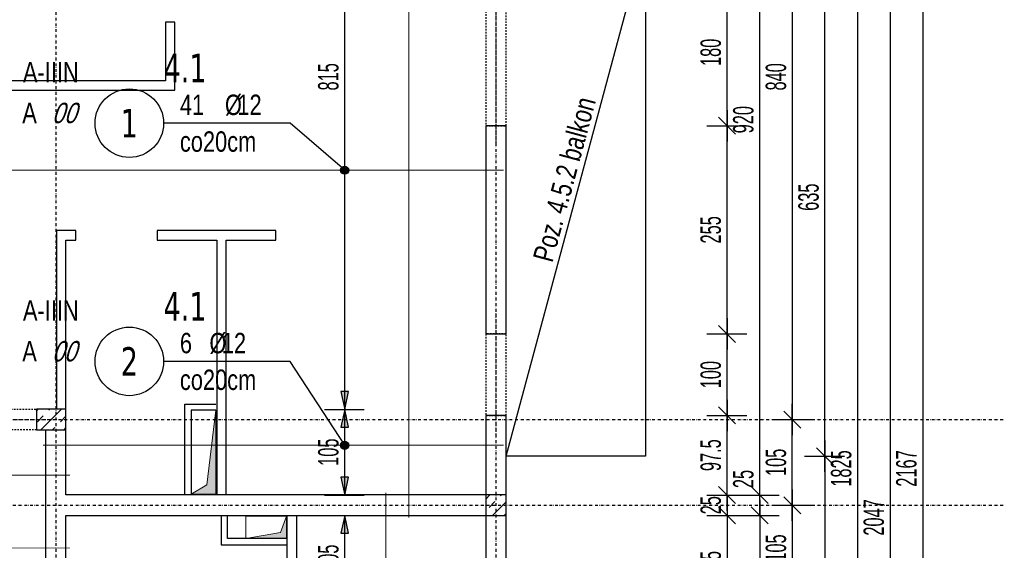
# Model space of a CAD drawing. Header units: millimetres. Extents: x -9392 to -3267, y -12126 to -7155.
# Tile 26 of 31: x -6643 to -5435, y -9178 to -8528. Entities that reach past the tile are written whole.
import ezdxf
from ezdxf.enums import TextEntityAlignment as Align

# ---------------------------------------------------------------- set-up
doc = ezdxf.new("R2010")
doc.units = ezdxf.units.MM
doc.header["$LTSCALE"] = 10
doc.linetypes.add('MO', pattern=[0.7, 0.35, -0.17, 0.01, -0.17])
doc.linetypes.add('MP', pattern=[0.36, 0.2, -0.16])
for name, color, linetype in [('BA_szr', 1, 'Continuous'), ('BA_txs', 2, 'Continuous'), ('BA_wym', 1, 'Continuous'), ('BD_lpm', 1, 'MP'), ('BD_osm', 1, 'MO'), ('BD_wic', 1, 'Continuous'), ('BD_wig', 3, 'Continuous'), ('BZ_odn', 1, 'Continuous'), ('BZ_opi1', 7, 'Continuous'), ('BZ_opi2', 4, 'Continuous'), ('BZ_P_wid', 3, 'Continuous'), ('BZ_wym', 1, 'Continuous')]:
    doc.layers.add(name, color=color, linetype=linetype)
doc.layers.add('BZ_pom', color=6, linetype='Continuous', plot=False)
doc.layers.add('Nowe_A-Przebicia_Nr_pióra__1', color=7, linetype='Continuous', lineweight=13)
doc.layers.add('Nowe_A-Przebicia_Nr_pióra__102', color=7, linetype='Continuous', lineweight=5, true_color=0xcccccc)
doc.styles.add('BIKTBG', font='tahoma.ttf', dxfattribs={"width": 0.85})
doc.styles.add('BIKTS', font='bikromsw.shx', dxfattribs={"width": 0.8})
doc.styles.add('BIKWYM', font='bikromsw.shx', dxfattribs={"width": 0.6})
doc.dimstyles.new('BA_KR_100_cm', dxfattribs={"dimtxt": 25, "dimasz": 1.666667, "dimexe": 24, "dimexo": 0, "dimgap": 0, "dimtad": 0, "dimdec": 1, "dimrnd": 0.5, "dimzin": 9, "dimdsep": 46, "dimtxsty": 'BIKWYM', "dimblk": 'WYM-KR', "dimcen": 0, "dimdle": 20, "dimclrd": 256, "dimclre": 256, "dimclrt": 2, "dimadec": 0, "dimazin": 0, "dimtfac": 0.033333, "dimtdec": 1, "dimtmove": 0, "dimatfit": 3, "dimldrblk": 'WYM-KR', "dimfxl": 25, "dimfxlon": 1, "dimtvp": 0.8, "dimtolj": 1, "dimarcsym": 0})
doc.dimstyles.new('BZ_KP_100_cm', dxfattribs={"dimtxt": 25, "dimasz": 1.666667, "dimexe": 24, "dimexo": 0, "dimgap": 0, "dimtad": 0, "dimdec": 1, "dimrnd": 0.5, "dimzin": 9, "dimdsep": 46, "dimtxsty": 'BIKWYM', "dimblk": 'WYM-KR', "dimblk1": 'WYM-KP', "dimblk2": 'WYM-KP', "dimsah": 1, "dimcen": 0, "dimdle": 20, "dimclrd": 256, "dimclre": 256, "dimclrt": 7, "dimadec": 0, "dimazin": 0, "dimtfac": 0.033333, "dimtdec": 1, "dimtmove": 0, "dimatfit": 3, "dimldrblk": 'WYM-KP', "dimfxl": 1, "dimtvp": 0.8, "dimtolj": 1, "dimarcsym": 0})
doc.dimstyles.new('BZ_ST_100_cm', dxfattribs={"dimtxt": 25, "dimasz": 1.666667, "dimexe": 24, "dimexo": 0, "dimgap": 0, "dimtad": 0, "dimdec": 1, "dimrnd": 0.5, "dimdsep": 46, "dimtxsty": 'BIKWYM', "dimblk": 'WYM-ST', "dimcen": 0, "dimdle": 20, "dimclrd": 256, "dimclre": 256, "dimclrt": 7, "dimadec": 0, "dimazin": 0, "dimtfac": 0.033333, "dimtdec": 1, "dimtix": 1, "dimtmove": 2, "dimatfit": 3, "dimldrblk": 'WYM-ST', "dimfxl": 25, "dimfxlon": 1, "dimtvp": 0.8, "dimtolj": 1, "dimtzin": 0, "dimarcsym": 0})

# ---------------------------------------------------------------- blocks, each defined once
blk = doc.blocks.new('WYM-KR')
at = {"linetype": 'ByBlock'}
blk.add_line((11.52, 0), (-11.52, 0), dxfattribs=at)
at = {"color": 7, "linetype": 'ByBlock'}
blk.add_line((6.24, 6.24), (-6.24, -6.24), dxfattribs=at)
blk = doc.blocks.new('*D100')
at = {"layer": 'BA_wym', "lineweight": -2}
for p, q in [((-5800.4, -8478.1), (-5751.4, -8478.1)), ((-5775.4, -8656.4), (-5775.4, -8479.7)), ((-5800.4, -8658.1), (-5751.4, -8658.1))]:
    blk.add_line(p, q, dxfattribs=at)
at = {"layer": 'Defpoints', "color": 0}
for p in [(-6046.4, -8478.1), (-5775.4, -8478.1), (-6046.4, -8658.1)]:
    blk.add_point(p, dxfattribs=at)
at = {"layer": 'BA_wym', "lineweight": -2, "xscale": 1.666666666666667, "yscale": 1.666666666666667, "zscale": 1.666666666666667}
for p, rotation in [((-5775.4, -8478.1), 90), ((-5775.4, -8658.1), 270)]:
    blk.add_blockref('WYM-KR', p, dxfattribs=dict(at, rotation=rotation))
at = {"layer": 'BA_wym', "color": 2, "insert": (-5795.4, -8568.1), "char_height": 25, "attachment_point": 5, "rotation": 90, "style": 'BIKWYM'}
blk.add_mtext('\\A1;180', dxfattribs=at)
blk = doc.blocks.new('*D101')
at = {"layer": 'BA_wym', "lineweight": -2}
for p, q in [((-5800.4, -8658.1), (-5751.4, -8658.1)), ((-5775.4, -8911.4), (-5775.4, -8659.7)), ((-5800.4, -8913.1), (-5751.4, -8913.1))]:
    blk.add_line(p, q, dxfattribs=at)
at = {"layer": 'Defpoints', "color": 0}
for p in [(-6046.4, -8658.1), (-5775.4, -8658.1), (-6046.4, -8913.1)]:
    blk.add_point(p, dxfattribs=at)
at = {"layer": 'BA_wym', "lineweight": -2, "xscale": 1.666666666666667, "yscale": 1.666666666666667, "zscale": 1.666666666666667}
for p, rotation in [((-5775.4, -8658.1), 90), ((-5775.4, -8913.1), 270)]:
    blk.add_blockref('WYM-KR', p, dxfattribs=dict(at, rotation=rotation))
at = {"layer": 'BA_wym', "color": 2, "insert": (-5795.4, -8785.6), "char_height": 25, "attachment_point": 5, "rotation": 90, "style": 'BIKWYM'}
blk.add_mtext('\\A1;255', dxfattribs=at)
blk = doc.blocks.new('*D102')
at = {"layer": 'BA_wym', "lineweight": -2}
for p, q in [((-5800.4, -8913.1), (-5751.4, -8913.1)), ((-5775.4, -9011.4), (-5775.4, -8914.7)), ((-5800.4, -9013.1), (-5751.4, -9013.1))]:
    blk.add_line(p, q, dxfattribs=at)
at = {"layer": 'Defpoints', "color": 0}
for p in [(-6046.4, -8913.1), (-5775.4, -8913.1), (-6046.4, -9013.1)]:
    blk.add_point(p, dxfattribs=at)
at = {"layer": 'BA_wym', "lineweight": -2, "xscale": 1.666666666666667, "yscale": 1.666666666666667, "zscale": 1.666666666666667}
for p, rotation in [((-5775.4, -8913.1), 90), ((-5775.4, -9013.1), 270)]:
    blk.add_blockref('WYM-KR', p, dxfattribs=dict(at, rotation=rotation))
at = {"layer": 'BA_wym', "color": 2, "insert": (-5795.4, -8963.1), "char_height": 25, "attachment_point": 5, "rotation": 90, "style": 'BIKWYM'}
blk.add_mtext('\\A1;100', dxfattribs=at)
blk = doc.blocks.new('*D103')
at = {"layer": 'BA_wym', "lineweight": -2}
for p, q in [((-5800.4, -9013.1), (-5751.4, -9013.1)), ((-5775.4, -9108.9), (-5775.4, -9014.7)), ((-5800.4, -9110.6), (-5751.4, -9110.6))]:
    blk.add_line(p, q, dxfattribs=at)
at = {"layer": 'Defpoints', "color": 0}
for p in [(-6046.4, -9013.1), (-5775.4, -9013.1), (-6046.4, -9110.6)]:
    blk.add_point(p, dxfattribs=at)
at = {"layer": 'BA_wym', "lineweight": -2, "xscale": 1.666666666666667, "yscale": 1.666666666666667, "zscale": 1.666666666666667}
for p, rotation in [((-5775.4, -9013.1), 90), ((-5775.4, -9110.6), 270)]:
    blk.add_blockref('WYM-KR', p, dxfattribs=dict(at, rotation=rotation))
at = {"layer": 'BA_wym', "color": 2, "insert": (-5795.4, -9061.8), "char_height": 25, "attachment_point": 5, "rotation": 90, "style": 'BIKWYM'}
blk.add_mtext('\\A1;97.5', dxfattribs=at)
blk = doc.blocks.new('*D104')
at = {"layer": 'BA_wym', "lineweight": -2}
for p, q in [((-5800.4, -9110.6), (-5751.4, -9110.6)), ((-5775.4, -9108.9), (-5775.4, -9107.2)), ((-5775.4, -9110.6), (-5775.4, -9135.6)), ((-5800.4, -9135.6), (-5751.4, -9135.6)), ((-5775.4, -9137.2), (-5775.4, -9138.9))]:
    blk.add_line(p, q, dxfattribs=at)
at = {"layer": 'Defpoints', "color": 0}
for p in [(-6046.4, -9110.6), (-6046.4, -9135.6), (-5775.4, -9135.6)]:
    blk.add_point(p, dxfattribs=at)
at = {"layer": 'BA_wym', "lineweight": -2, "xscale": 1.666666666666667, "yscale": 1.666666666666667, "zscale": 1.666666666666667}
for p, rotation in [((-5775.4, -9110.6), 270), ((-5775.4, -9135.6), 90)]:
    blk.add_blockref('WYM-KR', p, dxfattribs=dict(at, rotation=rotation))
at = {"layer": 'BA_wym', "color": 2, "insert": (-5795.4, -9123.1), "char_height": 25, "attachment_point": 5, "rotation": 90, "style": 'BIKWYM'}
blk.add_mtext('\\A1;25', dxfattribs=at)
blk = doc.blocks.new('*D105')
at = {"layer": 'BA_wym', "lineweight": -2}
for p, q in [((-5800.4, -9135.6), (-5751.4, -9135.6)), ((-5775.4, -9137.2), (-5775.4, -9271.4)), ((-5800.4, -9273.1), (-5751.4, -9273.1))]:
    blk.add_line(p, q, dxfattribs=at)
at = {"layer": 'Defpoints', "color": 0}
for p in [(-6046.4, -9135.6), (-6046.4, -9273.1), (-5775.4, -9273.1)]:
    blk.add_point(p, dxfattribs=at)
at = {"layer": 'BA_wym', "lineweight": -2, "xscale": 1.666666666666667, "yscale": 1.666666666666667, "zscale": 1.666666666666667}
for p, rotation in [((-5775.4, -9135.6), 90), ((-5775.4, -9273.1), 270)]:
    blk.add_blockref('WYM-KR', p, dxfattribs=dict(at, rotation=rotation))
at = {"layer": 'BA_wym', "color": 2, "insert": (-5795.4, -9204.3), "char_height": 25, "attachment_point": 5, "rotation": 90, "style": 'BIKWYM'}
blk.add_mtext('\\A1;137.5', dxfattribs=at)
blk = doc.blocks.new('*D110')
at = {"layer": 'BA_wym', "lineweight": -2}
for p, q in [((-5760.4, -8190.6), (-5711.4, -8190.6)), ((-5735.4, -9108.9), (-5735.4, -8192.2)), ((-5760.4, -9110.6), (-5711.4, -9110.6))]:
    blk.add_line(p, q, dxfattribs=at)
at = {"layer": 'Defpoints', "color": 0}
for p in [(-6046.4, -8190.6), (-5735.4, -8190.6), (-6046.4, -9110.6)]:
    blk.add_point(p, dxfattribs=at)
at = {"layer": 'BA_wym', "lineweight": -2, "xscale": 1.666666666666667, "yscale": 1.666666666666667, "zscale": 1.666666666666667}
for p, rotation in [((-5735.4, -8190.6), 90), ((-5735.4, -9110.6), 270)]:
    blk.add_blockref('WYM-KR', p, dxfattribs=dict(at, rotation=rotation))
at = {"layer": 'BA_wym', "color": 2, "insert": (-5755.4, -8650.6), "char_height": 25, "attachment_point": 5, "rotation": 90, "style": 'BIKWYM'}
blk.add_mtext('\\A1;920', dxfattribs=at)
blk = doc.blocks.new('*D111')
at = {"layer": 'BA_wym', "lineweight": -2}
for p, q in [((-5735.4, -9108.9), (-5735.4, -9074.9)), ((-5760.4, -9110.6), (-5711.4, -9110.6)), ((-5735.4, -9135.6), (-5735.4, -9110.6)), ((-5760.4, -9135.6), (-5711.4, -9135.6)), ((-5735.4, -9137.2), (-5735.4, -9138.9))]:
    blk.add_line(p, q, dxfattribs=at)
at = {"layer": 'Defpoints', "color": 0}
for p in [(-6046.4, -9110.6), (-5735.4, -9110.6), (-6046.4, -9135.6)]:
    blk.add_point(p, dxfattribs=at)
at = {"layer": 'BA_wym', "lineweight": -2, "xscale": 1.666666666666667, "yscale": 1.666666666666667, "zscale": 1.666666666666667}
for p, rotation in [((-5735.4, -9110.6), 270), ((-5735.4, -9135.6), 90)]:
    blk.add_blockref('WYM-KR', p, dxfattribs=dict(at, rotation=rotation))
at = {"layer": 'BA_wym', "color": 2, "insert": (-5755.4, -9091), "char_height": 25, "attachment_point": 5, "rotation": 90, "style": 'BIKWYM'}
blk.add_mtext('\\A1;25', dxfattribs=at)
blk = doc.blocks.new('*D112')
at = {"layer": 'BA_wym', "lineweight": -2}
for p, q in [((-5760.4, -9135.6), (-5711.4, -9135.6)), ((-5735.4, -9137.2), (-5735.4, -9963.9)), ((-5760.4, -9965.6), (-5711.4, -9965.6))]:
    blk.add_line(p, q, dxfattribs=at)
at = {"layer": 'Defpoints', "color": 0}
for p in [(-6046.4, -9135.6), (-6071.4, -9965.6), (-5735.4, -9965.6)]:
    blk.add_point(p, dxfattribs=at)
at = {"layer": 'BA_wym', "lineweight": -2, "xscale": 1.666666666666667, "yscale": 1.666666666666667, "zscale": 1.666666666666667}
for p, rotation in [((-5735.4, -9135.6), 90), ((-5735.4, -9965.6), 270)]:
    blk.add_blockref('WYM-KR', p, dxfattribs=dict(at, rotation=rotation))
at = {"layer": 'BA_wym', "color": 2, "insert": (-5755.4, -9550.6), "char_height": 25, "attachment_point": 5, "rotation": 90, "style": 'BIKWYM'}
blk.add_mtext('\\A1;830', dxfattribs=at)
blk = doc.blocks.new('*D116')
at = {"layer": 'BA_wym', "lineweight": -2}
for p, q in [((-5720.4, -8178.1), (-5671.4, -8178.1)), ((-5695.4, -8179.7), (-5695.4, -9016.4)), ((-5720.4, -9018.1), (-5671.4, -9018.1))]:
    blk.add_line(p, q, dxfattribs=at)
at = {"layer": 'Defpoints', "color": 0}
for p in [(-6046.4, -8178.1), (-6046.4, -9018.1), (-5695.4, -9018.1)]:
    blk.add_point(p, dxfattribs=at)
at = {"layer": 'BA_wym', "lineweight": -2, "xscale": 1.666666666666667, "yscale": 1.666666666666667, "zscale": 1.666666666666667}
for p, rotation in [((-5695.4, -8178.1), 90), ((-5695.4, -9018.1), 270)]:
    blk.add_blockref('WYM-KR', p, dxfattribs=dict(at, rotation=rotation))
at = {"layer": 'BA_wym', "color": 2, "insert": (-5715.4, -8598.1), "char_height": 25, "attachment_point": 5, "rotation": 90, "style": 'BIKWYM'}
blk.add_mtext('\\A1;840', dxfattribs=at)
blk = doc.blocks.new('*D117')
at = {"layer": 'BA_wym', "lineweight": -2}
for p, q in [((-5720.4, -9018.1), (-5671.4, -9018.1)), ((-5695.4, -9121.4), (-5695.4, -9019.7)), ((-5720.4, -9123.1), (-5671.4, -9123.1))]:
    blk.add_line(p, q, dxfattribs=at)
at = {"layer": 'Defpoints', "color": 0}
for p in [(-6046.4, -9018.1), (-5695.4, -9018.1), (-6046.4, -9123.1)]:
    blk.add_point(p, dxfattribs=at)
at = {"layer": 'BA_wym', "lineweight": -2, "xscale": 1.666666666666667, "yscale": 1.666666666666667, "zscale": 1.666666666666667}
for p, rotation in [((-5695.4, -9018.1), 90), ((-5695.4, -9123.1), 270)]:
    blk.add_blockref('WYM-KR', p, dxfattribs=dict(at, rotation=rotation))
at = {"layer": 'BA_wym', "color": 2, "insert": (-5715.4, -9070.6), "char_height": 25, "attachment_point": 5, "rotation": 90, "style": 'BIKWYM'}
blk.add_mtext('\\A1;105', dxfattribs=at)
blk = doc.blocks.new('*D118')
at = {"layer": 'BA_wym', "lineweight": -2}
for p, q in [((-5720.4, -9123.1), (-5671.4, -9123.1)), ((-5695.4, -9124.7), (-5695.4, -9226.4)), ((-5720.4, -9228.1), (-5671.4, -9228.1))]:
    blk.add_line(p, q, dxfattribs=at)
at = {"layer": 'Defpoints', "color": 0}
for p in [(-6046.4, -9123.1), (-6046.4, -9228.1), (-5695.4, -9228.1)]:
    blk.add_point(p, dxfattribs=at)
at = {"layer": 'BA_wym', "lineweight": -2, "xscale": 1.666666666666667, "yscale": 1.666666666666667, "zscale": 1.666666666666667}
for p, rotation in [((-5695.4, -9123.1), 90), ((-5695.4, -9228.1), 270)]:
    blk.add_blockref('WYM-KR', p, dxfattribs=dict(at, rotation=rotation))
at = {"layer": 'BA_wym', "color": 2, "insert": (-5715.4, -9175.6), "char_height": 25, "attachment_point": 5, "rotation": 90, "style": 'BIKWYM'}
blk.add_mtext('\\A1;105', dxfattribs=at)
blk = doc.blocks.new('*D122')
at = {"layer": 'BA_wym', "lineweight": -2}
for p, q in [((-5640.4, -8165.6), (-5591.4, -8165.6)), ((-5615.4, -8167.2), (-5615.4, -9988.9)), ((-5640.4, -9990.6), (-5591.4, -9990.6))]:
    blk.add_line(p, q, dxfattribs=at)
at = {"layer": 'Defpoints', "color": 0}
for p in [(-6046.4, -8165.6), (-6071.4, -9990.6), (-5615.4, -9990.6)]:
    blk.add_point(p, dxfattribs=at)
at = {"layer": 'BA_wym', "lineweight": -2, "xscale": 1.666666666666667, "yscale": 1.666666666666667, "zscale": 1.666666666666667}
for p, rotation in [((-5615.4, -8165.6), 90), ((-5615.4, -9990.6), 270)]:
    blk.add_blockref('WYM-KR', p, dxfattribs=dict(at, rotation=rotation))
at = {"layer": 'BA_wym', "color": 2, "insert": (-5635.4, -9078.1), "char_height": 25, "attachment_point": 5, "rotation": 90, "style": 'BIKWYM'}
blk.add_mtext('\\A1;1825', dxfattribs=at)
blk = doc.blocks.new('*D124')
at = {"layer": 'BA_wym', "lineweight": -2}
for p, q in [((-5600.4, -8114.6), (-5551.4, -8114.6)), ((-5575.4, -8116.2), (-5575.4, -10159.9)), ((-5600.4, -10161.6), (-5551.4, -10161.6))]:
    blk.add_line(p, q, dxfattribs=at)
at = {"layer": 'Defpoints', "color": 0}
for p in [(-6736.4, -8114.6), (-6046.4, -10161.6), (-5575.4, -10161.6)]:
    blk.add_point(p, dxfattribs=at)
at = {"layer": 'BA_wym', "lineweight": -2, "xscale": 1.666666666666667, "yscale": 1.666666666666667, "zscale": 1.666666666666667}
for p, rotation in [((-5575.4, -8114.6), 90), ((-5575.4, -10161.6), 270)]:
    blk.add_blockref('WYM-KR', p, dxfattribs=dict(at, rotation=rotation))
at = {"layer": 'BA_wym', "color": 2, "insert": (-5595.4, -9138.1), "char_height": 25, "attachment_point": 5, "rotation": 90, "style": 'BIKWYM'}
blk.add_mtext('\\A1;2047', dxfattribs=at)
blk = doc.blocks.new('*D126')
at = {"layer": 'BA_wym', "lineweight": -2}
for p, q in [((-5680.4, -8428.1), (-5631.4, -8428.1)), ((-5655.4, -9061.4), (-5655.4, -8429.7)), ((-5680.4, -9063.1), (-5631.4, -9063.1))]:
    blk.add_line(p, q, dxfattribs=at)
at = {"layer": 'Defpoints', "color": 0}
for p in [(-5695.4, -8428.1), (-5655.4, -8428.1), (-5695.4, -9063.1)]:
    blk.add_point(p, dxfattribs=at)
at = {"layer": 'BA_wym', "lineweight": -2, "xscale": 1.666666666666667, "yscale": 1.666666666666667, "zscale": 1.666666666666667}
for p, rotation in [((-5655.4, -8428.1), 90), ((-5655.4, -9063.1), 270)]:
    blk.add_blockref('WYM-KR', p, dxfattribs=dict(at, rotation=rotation))
at = {"layer": 'BA_wym', "color": 2, "insert": (-5675.4, -8745.6), "char_height": 25, "attachment_point": 5, "rotation": 90, "style": 'BIKWYM'}
blk.add_mtext('\\A1;635', dxfattribs=at)
blk = doc.blocks.new('*D127')
at = {"layer": 'BA_wym', "lineweight": -2}
for p, q in [((-5680.4, -9063.1), (-5631.4, -9063.1)), ((-5655.4, -9064.7), (-5655.4, -10159.9)), ((-5680.4, -10161.6), (-5631.4, -10161.6))]:
    blk.add_line(p, q, dxfattribs=at)
at = {"layer": 'Defpoints', "color": 0}
for p in [(-5695.4, -9063.1), (-5695.4, -10161.6), (-5655.4, -10161.6)]:
    blk.add_point(p, dxfattribs=at)
at = {"layer": 'BA_wym', "lineweight": -2, "xscale": 1.666666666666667, "yscale": 1.666666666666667, "zscale": 1.666666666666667}
for p, rotation in [((-5655.4, -9063.1), 90), ((-5655.4, -10161.6), 270)]:
    blk.add_blockref('WYM-KR', p, dxfattribs=dict(at, rotation=rotation))
at = {"layer": 'BA_wym', "color": 2, "insert": (-5675.4, -9612.3), "char_height": 25, "attachment_point": 5, "rotation": 90, "style": 'BIKWYM'}
blk.add_mtext('\\A1;1098.5', dxfattribs=at)
blk = doc.blocks.new('*D128')
at = {"layer": 'BA_wym', "lineweight": -2}
for p, q in [((-6046.4, -10487), (-6046.4, -10551)), ((-5875.4, -10487), (-5875.4, -10551)), ((-6044.7, -10527), (-5877.1, -10527))]:
    blk.add_line(p, q, dxfattribs=at)
at = {"layer": 'Defpoints', "color": 0}
for p in [(-5875.4, -9063.1), (-6046.4, -10161.6), (-5875.4, -10527)]:
    blk.add_point(p, dxfattribs=at)
at = {"layer": 'BA_wym', "lineweight": -2, "xscale": 1.666666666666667, "yscale": 1.666666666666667, "zscale": 1.666666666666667, "rotation": 180}
blk.add_blockref('WYM-KR', (-6046.4, -10527), dxfattribs=at)
at = {"layer": 'BA_wym', "lineweight": -2, "xscale": 1.666666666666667, "yscale": 1.666666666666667, "zscale": 1.666666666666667}
blk.add_blockref('WYM-KR', (-5875.4, -10527), dxfattribs=at)
at = {"layer": 'BA_wym', "color": 2, "insert": (-5960.9, -10507), "char_height": 25, "attachment_point": 5, "style": 'BIKWYM'}
blk.add_mtext('\\A1;171', dxfattribs=at)
blk = doc.blocks.new('*D130')
at = {"layer": 'BA_wym', "lineweight": -2}
for p, q in [((-8822.4, -10527), (-8822.4, -10591)), ((-5875.4, -10527), (-5875.4, -10591)), ((-8820.7, -10567), (-5877.1, -10567))]:
    blk.add_line(p, q, dxfattribs=at)
at = {"layer": 'Defpoints', "color": 0}
for p in [(-8822.4, -9063.1), (-5875.4, -9063.1), (-5875.4, -10567)]:
    blk.add_point(p, dxfattribs=at)
at = {"layer": 'BA_wym', "lineweight": -2, "xscale": 1.666666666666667, "yscale": 1.666666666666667, "zscale": 1.666666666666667, "rotation": 180}
blk.add_blockref('WYM-KR', (-8822.4, -10567), dxfattribs=at)
at = {"layer": 'BA_wym', "lineweight": -2, "xscale": 1.666666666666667, "yscale": 1.666666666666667, "zscale": 1.666666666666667}
blk.add_blockref('WYM-KR', (-5875.4, -10567), dxfattribs=at)
at = {"layer": 'BA_wym', "color": 2, "insert": (-7348.9, -10547), "char_height": 25, "attachment_point": 5, "style": 'BIKWYM'}
blk.add_mtext('\\A1;2947', dxfattribs=at)
blk = doc.blocks.new('*D200')
at = {"layer": 'BA_wym', "lineweight": -2}
for p, q in [((-5560.4, -7994.6), (-5511.4, -7994.6)), ((-5535.4, -7996.2), (-5535.4, -10159.9)), ((-5560.4, -10161.6), (-5511.4, -10161.6))]:
    blk.add_line(p, q, dxfattribs=at)
at = {"layer": 'Defpoints', "color": 0}
for p in [(-6730.4, -7994.6), (-6046.4, -10161.6), (-5535.4, -10161.6)]:
    blk.add_point(p, dxfattribs=at)
at = {"layer": 'BA_wym', "lineweight": -2, "xscale": 1.666666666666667, "yscale": 1.666666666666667, "zscale": 1.666666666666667}
for p, rotation in [((-5535.4, -7994.6), 90), ((-5535.4, -10161.6), 270)]:
    blk.add_blockref('WYM-KR', p, dxfattribs=dict(at, rotation=rotation))
at = {"layer": 'BA_wym', "color": 2, "insert": (-5555.4, -9078.1), "char_height": 25, "attachment_point": 5, "rotation": 90, "style": 'BIKWYM'}
blk.add_mtext('\\A1;2167', dxfattribs=at)
blk = doc.blocks.new('WYM-ST')
blk.add_hatch(color=256).paths.add_polyline_path([(-13, 2.88), (0, 0), (-13, -2.88)])
blk.add_lwpolyline([(0, 0), (-13, 2.88), (-13, -2.88), (0, 0)])
blk = doc.blocks.new('*D219')
at = {"layer": 'BA_wym', "lineweight": -2}
for p, q in [((-6269.4, -9135.6), (-6220.4, -9135.6)), ((-6244.4, -9238.9), (-6244.4, -9137.2)), ((-6269.4, -9240.6), (-6220.4, -9240.6))]:
    blk.add_line(p, q, dxfattribs=at)
at = {"layer": 'Defpoints', "color": 0}
for p in [(-6586.4, -9135.6), (-6244.4, -9135.6), (-6586.4, -9240.6)]:
    blk.add_point(p, dxfattribs=at)
at = {"layer": 'BA_wym', "lineweight": -2, "xscale": 1.666666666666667, "yscale": 1.666666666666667, "zscale": 1.666666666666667}
for p, rotation in [((-6244.4, -9135.6), 90), ((-6244.4, -9240.6), 270)]:
    blk.add_blockref('WYM-ST', p, dxfattribs=dict(at, rotation=rotation))
at = {"layer": 'BA_wym', "color": 7, "insert": (-6264.4, -9188.1), "char_height": 25, "attachment_point": 5, "rotation": 90, "style": 'BIKWYM'}
blk.add_mtext('\\A1;105', dxfattribs=at)
blk = doc.blocks.new('*D220')
at = {"layer": 'BA_wym', "lineweight": -2}
for p, q in [((-6269.4, -9005.6), (-6220.4, -9005.6)), ((-6244.4, -9108.9), (-6244.4, -9007.2)), ((-6269.4, -9110.6), (-6220.4, -9110.6))]:
    blk.add_line(p, q, dxfattribs=at)
at = {"layer": 'Defpoints', "color": 0}
for p in [(-6586.4, -9005.6), (-6244.4, -9005.6), (-6586.4, -9110.6)]:
    blk.add_point(p, dxfattribs=at)
at = {"layer": 'BA_wym', "lineweight": -2, "xscale": 1.666666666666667, "yscale": 1.666666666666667, "zscale": 1.666666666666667}
for p, rotation in [((-6244.4, -9005.6), 90), ((-6244.4, -9110.6), 270)]:
    blk.add_blockref('WYM-ST', p, dxfattribs=dict(at, rotation=rotation))
at = {"layer": 'BA_wym', "color": 7, "insert": (-6264.4, -9058.1), "char_height": 25, "attachment_point": 5, "rotation": 90, "style": 'BIKWYM'}
blk.add_mtext('\\A1;105', dxfattribs=at)
blk = doc.blocks.new('*D221')
at = {"layer": 'BA_wym', "lineweight": -2}
for p, q in [((-6219.4, -8190.6), (-6268.4, -8190.6)), ((-6244.4, -9003.9), (-6244.4, -8192.2)), ((-6269.4, -9005.6), (-6220.4, -9005.6))]:
    blk.add_line(p, q, dxfattribs=at)
at = {"layer": 'Defpoints', "color": 0}
for p in [(-6244.4, -8190.6), (-6071.4, -8190.6), (-6586.4, -9005.6)]:
    blk.add_point(p, dxfattribs=at)
at = {"layer": 'BA_wym', "lineweight": -2, "xscale": 1.666666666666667, "yscale": 1.666666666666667, "zscale": 1.666666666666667}
for p, rotation in [((-6244.4, -8190.6), 90), ((-6244.4, -9005.6), 270)]:
    blk.add_blockref('WYM-ST', p, dxfattribs=dict(at, rotation=rotation))
at = {"layer": 'BA_wym', "color": 7, "insert": (-6264.4, -8598.1), "char_height": 25, "attachment_point": 5, "rotation": 90, "style": 'BIKWYM'}
blk.add_mtext('\\A1;815', dxfattribs=at)
blk = doc.blocks.new('WYM-KP')
blk.add_hatch(color=256).paths.add_polyline_path([(3, 0, 1), (-3, 0, 1)])
blk.add_circle((0, 0), 3)
blk = doc.blocks.new('bik_BlkOpPret', base_point=(1524.5, 7050.3))
at = {"layer": 'BZ_opi1', "style": 'BIKTS', "width": 0.6}
for tag, p in [('SZTUK', (1533.8, 7057.8)), ('PRZEDR_FI', (1554.7, 7057.8)), ('PRZEKROJ', (1563.3, 7057.8)), ('PRZEDR_L', (1533.8, 7024)), ('DLUGOSC', (1568.6, 7024)), ('UWAGA', (1533.8, 6997.8))]:
    blk.add_attdef(tag, p, '', height=18.8, dxfattribs=at)
at = {"layer": 'BZ_opi2', "style": 'BIKTBG', "width": 0.6}
blk.add_attdef('NUMER', text='', height=26.2, dxfattribs=at).set_placement((1620.8, 7050.3), align=Align.MIDDLE_CENTER)
at = {"layer": 'BZ_pom', "width": 0.6}
for tag, p, height, style in [('POZYCJA', (1589.3, 7087.8), 26.2, 'BIKTBG'), ('GATUNEK', (1630.2, 7087.8), 18.8, 'BIKTS'), ('METODA_L', (1639.1, 7050.3), 18.8, 'BIKTS'), ('EURO_KOD', (1663.7, 7050.3), 18.8, 'BIKTS')]:
    blk.add_attdef(tag, p, '', height=height, dxfattribs=dict(at, style=style))
at = {"layer": 'BZ_wym', "width": 0.6}
for tag, p, height, style, flags in [('PRZEDR_NR', (1533.8, 6969.6), 26.2, 'BIKTBG', 1), ('PRZEDR_SZT', (1533.8, 6941.5), 18.8, 'BIKTS', 1), ('TYP_PRETA', (1533.8, 6913.4), 18.8, 'BIKTS', 3), ('EURO_KOD_SEGMENTY', (1567.6, 6885.3), 18.8, 'BIKTS', 3), ('HAK_1', (1533.8, 6857.1), 18.8, 'BIKTS', 3), ('HAK_2', (1533.8, 6829), 18.8, 'BIKTS', 3), ('ID', (1533.8, 6800.9), 18.8, 'BIKTS', 3), ('ID_C', (1533.8, 6772.8), 18.8, 'BIKTS', 3), ('b_atr_0', (1533.8, 6744.6), 18.8, 'BIKTS', 3)]:
    blk.add_attdef(tag, p, '', height=height, dxfattribs=dict(at, style=style, flags=flags))
blk = doc.blocks.new('*D235')
at = {"layer": 'BA_wym', "lineweight": -2}
for p, q in [((-6586.4, -9510.7), (-6586.4, -9559.7)), ((-6071.4, -9510.7), (-6071.4, -9559.7)), ((-6073.1, -9535.7), (-6584.7, -9535.7))]:
    blk.add_line(p, q, dxfattribs=at)
at = {"layer": 'Defpoints', "color": 0}
for p in [(-6071.4, -9135.6), (-6586.4, -9240.6), (-6586.4, -9535.7)]:
    blk.add_point(p, dxfattribs=at)
at = {"layer": 'BA_wym', "lineweight": -2, "xscale": 1.666666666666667, "yscale": 1.666666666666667, "zscale": 1.666666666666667, "rotation": 180}
blk.add_blockref('WYM-ST', (-6586.4, -9535.7), dxfattribs=at)
at = {"layer": 'BA_wym', "lineweight": -2, "xscale": 1.666666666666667, "yscale": 1.666666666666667, "zscale": 1.666666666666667}
blk.add_blockref('WYM-ST', (-6071.4, -9535.7), dxfattribs=at)
at = {"layer": 'BA_wym', "color": 7, "insert": (-6354.6, -9515.7), "char_height": 25, "attachment_point": 5, "style": 'BIKWYM'}
blk.add_mtext('\\A1;515', dxfattribs=at)
blk = doc.blocks.new('*D239')
at = {"layer": 'BA_wym', "lineweight": -2}
for p, q in [((-7336.4, -8409), (-7336.4, -8360)), ((-6586.4, -8409), (-6586.4, -8360)), ((-6588.1, -8384), (-7334.7, -8384))]:
    blk.add_line(p, q, dxfattribs=at)
at = {"layer": 'Defpoints', "color": 0}
for p in [(-7336.4, -8384), (-7336.4, -9011), (-6586.4, -9011)]:
    blk.add_point(p, dxfattribs=at)
at = {"layer": 'BA_wym', "lineweight": -2, "xscale": 1.666666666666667, "yscale": 1.666666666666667, "zscale": 1.666666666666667}
for p, rotation in [((-7336.4, -8384), 179.99999927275), ((-6586.4, -8384), 359.99999927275)]:
    blk.add_blockref('WYM-ST', p, dxfattribs=dict(at, rotation=rotation))
at = {"layer": 'BA_wym', "color": 7, "insert": (-6961.4, -8364), "char_height": 25, "attachment_point": 5, "rotation": 360, "style": 'BIKWYM'}
blk.add_mtext('\\A1;750', dxfattribs=at)
blk = doc.blocks.new('*D240')
at = {"layer": 'BA_wym', "lineweight": -2}
for p, q in [((-6586.4, -8409), (-6586.4, -8360)), ((-6071.4, -8409), (-6071.4, -8360)), ((-6073.1, -8384), (-6584.7, -8384))]:
    blk.add_line(p, q, dxfattribs=at)
at = {"layer": 'Defpoints', "color": 0}
for p in [(-6586.4, -8384), (-6586.4, -9011), (-6071.4, -9116)]:
    blk.add_point(p, dxfattribs=at)
at = {"layer": 'BA_wym', "lineweight": -2, "xscale": 1.666666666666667, "yscale": 1.666666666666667, "zscale": 1.666666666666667}
for p, rotation in [((-6586.4, -8384), 179.9999992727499), ((-6071.4, -8384), 359.9999992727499)]:
    blk.add_blockref('WYM-ST', p, dxfattribs=dict(at, rotation=rotation))
at = {"layer": 'BA_wym', "color": 7, "insert": (-6328.9, -8364), "char_height": 25, "attachment_point": 5, "rotation": 360, "style": 'BIKWYM'}
blk.add_mtext('\\A1;515', dxfattribs=at)

msp = doc.modelspace()

# ---------------------------------------------------------------- hatches: boundary and pattern name
at = {"layer": 'BA_szr'}
h = msp.add_hatch(dxfattribs=at)
h.set_pattern_fill('BIK_ZELBET', color=256, scale=100, angle=45, pattern_type=2)
h.set_pattern_definition([(45, (-18239.167, -10074.417), (-14.142136, 14.142136), []), (45, (-18246.238, -10067.346), (-14.142136, 14.142136), [10, -10])])
h.paths.add_polyline_path([(-6622.39, -9030.57), (-6586.39, -9030.57), (-6586.39, -9005.57), (-6622.39, -9005.57)])
h = msp.add_hatch(dxfattribs=at)
h.set_pattern_fill('BIK_ZELBET', color=256, scale=100, angle=45, pattern_type=2)
h.set_pattern_definition([(45, (-17685.167, -10179.417), (-14.142136, 14.142136), []), (45, (-17692.238, -10172.346), (-14.142136, 14.142136), [10, -10])])
h.paths.add_polyline_path([(-6071.39, -9135.57), (-6046.39, -9135.57), (-6046.39, -9110.57), (-6071.39, -9110.57)])
at = {"layer": 'Nowe_A-Przebicia_Nr_pióra__102', "linetype": 'Continuous', "lineweight": 5, "true_color": 0xcccccc}
for points in [[(-6432.89, -9109.57), (-6402.39, -9109.57), (-6402.39, -9006.6), (-6413.71, -9098.24)], [(-6365.87, -9164.07), (-6315.89, -9164.07), (-6315.89, -9136.57), (-6323.38, -9156.58)]]:
    msp.add_hatch(color=254, dxfattribs=at).paths.add_polyline_path(points)

# ---------------------------------------------------------------- linework, layer by layer
at = {"layer": 'BD_lpm'}
for points in [[(-6071.39, -8658.07), (-6046.39, -8658.07), (-6046.39, -8478.07), (-6071.39, -8478.07)], [(-6071.39, -9013.07), (-6046.39, -9013.07), (-6046.39, -8913.07), (-6071.39, -8913.07)], [(-6622.39, -9030.57), (-6722.39, -9030.57), (-6722.39, -9005.57), (-6622.39, -9005.57)]]:
    msp.add_lwpolyline(points, close=True, dxfattribs=at)
at = {"layer": 'BD_osm', "color": 5}
for p, q in [((-6058.89, -8453.07), (-6058.89, -8683.07)), ((-6058.89, -8888.07), (-6058.89, -9038.07)), ((-6747.39, -9018.07), (-6597.39, -9018.07))]:
    msp.add_line(p, q, dxfattribs=at)
at = {"layer": 'BD_osm'}
for points in [[(-6598.89, -7454.57), (-6598.89, -10667.02)], [(-6058.89, -7454.57), (-6058.89, -10667.02)], [(-9262.39, -9018.07), (-5435.39, -9018.07)], [(-9262.39, -9123.07), (-5435.39, -9123.07)]]:
    msp.add_lwpolyline(points, dxfattribs=at)
at = {"layer": 'BD_wic'}
for points in [[(-6046.39, -8428.07), (-5875.39, -8428.07), (-5875.39, -9063.07), (-6046.39, -9063.07)], [(-6046.39, -9063.07), (-5875.39, -8428.07)]]:
    msp.add_lwpolyline(points, dxfattribs=at)
at = {"layer": 'BD_wic', "color": 8}
for points in [[(-6736.39, -8614.57), (-6452.89, -8614.57), (-6452.89, -8531.07), (-6464.39, -8531.07), (-6464.39, -8603.07), (-6736.39, -8603.07)], [(-6586.39, -9005.57), (-6586.39, -8798.07), (-6574.39, -8798.07), (-6574.39, -8786.57), (-6597.89, -8786.57), (-6597.89, -9005.57)], [(-6389.89, -9110.57), (-6389.89, -8798.07), (-6328.89, -8798.07), (-6328.89, -8786.57), (-6474.39, -8786.57), (-6474.39, -8798.07), (-6401.39, -8798.07), (-6401.39, -9110.57)], [(-6440.39, -9109.57), (-6440.39, -8999.1), (-6402.39, -8999.1)], [(-6402.39, -9006.6), (-6432.89, -9006.6), (-6432.89, -9109.57)], [(-6303.39, -9135.57), (-6303.39, -9390.08), (-6314.89, -9390.08), (-6314.89, -9329.06), (-6405.89, -9329.06), (-6405.89, -9317.56), (-6314.89, -9317.56), (-6314.89, -9135.57)], [(-6395.89, -9136.57), (-6395.89, -9171.57), (-6315.89, -9171.57)], [(-6315.89, -9164.07), (-6388.39, -9164.07), (-6388.39, -9136.57)]]:
    msp.add_lwpolyline(points, dxfattribs=at)
at = {"layer": 'BD_wig'}
for points in [[(-6071.39, -8913.07), (-6046.39, -8913.07), (-6046.39, -8658.07), (-6071.39, -8658.07)], [(-6622.39, -9030.57), (-6586.39, -9030.57), (-6586.39, -9005.57), (-6622.39, -9005.57)], [(-6071.39, -9135.57), (-6046.39, -9135.57), (-6046.39, -9110.57), (-6071.39, -9110.57)]]:
    msp.add_lwpolyline(points, close=True, dxfattribs=at)
msp.add_lwpolyline([(-6071.39, -9273.07), (-6046.39, -9273.07), (-6046.39, -9013.07), (-6071.39, -9013.07), (-6071.39, -9110.57), (-6586.39, -9110.57), (-6586.39, -9005.57), (-6622.39, -9005.57), (-6622.39, -9030.57), (-6611.39, -9030.57), (-6611.39, -9215.57), (-6622.39, -9215.57), (-6622.39, -9240.57), (-6586.39, -9240.57), (-6586.39, -9135.57), (-6071.39, -9135.57), (-6071.39, -9273.07)], dxfattribs=at)
at = {"layer": 'BZ_odn'}
for centre in [(-6508.59, -8654.88), (-6508.59, -8946.87)]:
    msp.add_circle(centre, 42, dxfattribs=at)
at = {"layer": 'BZ_P_wid', "const_width": 1.2}
for points in [[(-6165.85, -9138.57), (-6165.85, -8168.57)], [(-6049.39, -8712.56), (-6764.39, -8712.56)], [(-6049.39, -9049.65), (-6614.39, -9049.65)], [(-6581.39, -9086.39), (-7781.39, -9086.39)], [(-6193.95, -9107.57), (-6193.95, -9987.57)], [(-6981.39, -9175.55), (-6581.39, -9175.55)]]:
    msp.add_lwpolyline(points, dxfattribs=at)
at = {"layer": 'Nowe_A-Przebicia_Nr_pióra__1', "color": 7, "linetype": 'Continuous', "lineweight": 13}
for p, q in [((-6413.71, -9098.24), (-6402.39, -9006.6)), ((-6402.39, -9109.57), (-6402.39, -9006.6)), ((-6432.89, -9109.57), (-6413.71, -9098.24)), ((-6432.89, -9109.57), (-6402.39, -9109.57)), ((-6315.89, -9136.57), (-6365.87, -9136.57)), ((-6365.87, -9136.57), (-6365.87, -9164.07)), ((-6323.38, -9156.58), (-6315.89, -9136.57)), ((-6315.89, -9164.07), (-6315.89, -9136.57)), ((-6365.87, -9164.07), (-6323.38, -9156.58)), ((-6365.87, -9164.07), (-6315.89, -9164.07))]:
    msp.add_line(p, q, dxfattribs=at)

# ---------------------------------------------------------------- block references
ref = msp.add_blockref('bik_BlkOpPret', (-6311.35, -8654.88))
ref.add_attrib('NUMER', '1', dxfattribs={"layer": 'BZ_opi2', "height": 35, "style": 'BIKTBG', "width": 0.8}).set_placement((-6508.59, -8654.88), align=Align.MIDDLE_CENTER)
ref.add_attrib('POZYCJA', '4.1', (-6466.59, -8604.88), dxfattribs={"layer": 'BZ_pom', "height": 35, "style": 'BIKTBG', "width": 0.8})
ref.add_attrib('SZTUK', '41', (-6446.59, -8644.88), dxfattribs={"layer": 'BZ_opi1', "height": 25, "style": 'BIKTS', "width": 0.8})
ref.add_attrib('GATUNEK', 'A-IIIN', (-6639.08, -8604.88), dxfattribs={"layer": 'BZ_pom', "height": 25, "style": 'BIKTS', "width": 0.8})
ref.add_attrib('PRZEKROJ', '12', (-6376.11, -8644.88), dxfattribs={"layer": 'BZ_opi1', "height": 25, "style": 'BIKTS', "width": 0.8})
ref.add_attrib('UWAGA', 'co20cm', (-6446.59, -8689.88), dxfattribs={"layer": 'BZ_opi1', "height": 25, "style": 'BIKTS', "width": 0.8})
ref.add_attrib('METODA_L', 'A', (-6639.92, -8654.88), dxfattribs={"layer": 'BZ_pom', "height": 25, "style": 'BIKTS', "width": 0.8})
ref.add_attrib('PRZEDR_FI', '%%c', (-6391.35, -8644.88), dxfattribs={"layer": 'BZ_opi1', "height": 25, "style": 'BIKTS', "width": 0.8})
ref.add_attrib('EURO_KOD', '00', (-6603.73, -8654.88), dxfattribs={"layer": 'BZ_pom', "height": 25, "style": 'BIKTS', "oblique": 18, "width": 0.8})
ref = msp.add_blockref('bik_BlkOpPret', (-6311.35, -8946.87))
ref.add_attrib('NUMER', '2', dxfattribs={"layer": 'BZ_opi2', "height": 35, "style": 'BIKTBG', "width": 0.8}).set_placement((-6508.59, -8946.87), align=Align.MIDDLE_CENTER)
ref.add_attrib('POZYCJA', '4.1', (-6466.59, -8896.87), dxfattribs={"layer": 'BZ_pom', "height": 35, "style": 'BIKTBG', "width": 0.8})
ref.add_attrib('SZTUK', '6', (-6446.59, -8936.87), dxfattribs={"layer": 'BZ_opi1', "height": 25, "style": 'BIKTS', "width": 0.8})
ref.add_attrib('GATUNEK', 'A-IIIN', (-6639.08, -8896.87), dxfattribs={"layer": 'BZ_pom', "height": 25, "style": 'BIKTS', "width": 0.8})
ref.add_attrib('PRZEKROJ', '12', (-6395.16, -8936.87), dxfattribs={"layer": 'BZ_opi1', "height": 25, "style": 'BIKTS', "width": 0.8})
ref.add_attrib('UWAGA', 'co20cm', (-6446.59, -8981.87), dxfattribs={"layer": 'BZ_opi1', "height": 25, "style": 'BIKTS', "width": 0.8})
ref.add_attrib('METODA_L', 'A', (-6639.92, -8946.87), dxfattribs={"layer": 'BZ_pom', "height": 25, "style": 'BIKTS', "width": 0.8})
ref.add_attrib('PRZEDR_FI', '%%c', (-6410.4, -8936.87), dxfattribs={"layer": 'BZ_opi1', "height": 25, "style": 'BIKTS', "width": 0.8})
ref.add_attrib('EURO_KOD', '00', (-6603.73, -8946.87), dxfattribs={"layer": 'BZ_pom', "height": 25, "style": 'BIKTS', "oblique": 18, "width": 0.8})

# ---------------------------------------------------------------- texts
at = {"layer": 'BA_txs', "style": 'BIKTS', "width": 0.8}
msp.add_text('Poz. 4.5.2 balkon', height=25, rotation=74.92827, dxfattribs=at).set_placement((-5989.81, -8826.72))

# ---------------------------------------------------------------- dimensions: what is measured, and where the dimension line sits
at = {"layer": 'BA_wym'}
for base, p1, p2, angle, dimstyle, override, picture, middle in [((-5535.39, -10161.57), (-6730.39, -7994.55), (-6046.39, -10161.57), 90, 'BA_KR_100_cm', {"dimatfit": 1}, '*D200', (-5555.39, -9078.06)), ((-5575.39, -10161.57), (-6736.39, -8114.57), (-6046.39, -10161.57), 90, 'BA_KR_100_cm', {"dimatfit": 1}, '*D124', (-5595.39, -9138.07)), ((-5615.39, -9990.57), (-6046.39, -8165.57), (-6071.39, -9990.57), 90, 'BA_KR_100_cm', {"dimatfit": 1}, '*D122', (-5635.39, -9078.07)), ((-5695.39, -9018.07), (-6046.39, -8178.07), (-6046.39, -9018.07), 90, 'BA_KR_100_cm', {"dimatfit": 1}, '*D116', (-5715.39, -8598.07)), ((-5735.39, -8190.57), (-6046.39, -9110.57), (-6046.39, -8190.57), 90, 'BA_KR_100_cm', {"dimatfit": 1}, '*D110', (-5755.39, -8650.57)), ((-6244.41, -8190.57), (-6586.39, -9005.57), (-6071.39, -8190.57), 90, 'BZ_ST_100_cm', {"dimrnd": 1, "dimblk": 'WYM-ST'}, '*D221', (-6264.41, -8598.07)), ((-7336.39, -8384.01), (-6586.39, -9010.99), (-7336.39, -9010.99), 360, 'BZ_ST_100_cm', {"dimrnd": 1, "dimblk": 'WYM-ST'}, '*D239', (-6961.39, -8364.01)), ((-6586.39, -8384.01), (-6071.39, -9115.99), (-6586.39, -9010.99), 360, 'BZ_ST_100_cm', {"dimrnd": 1, "dimblk": 'WYM-ST'}, '*D240', (-6328.89, -8364.01)), ((-5655.39, -8428.07), (-5695.39, -9063.07), (-5695.39, -8428.07), 90, 'BA_KR_100_cm', {"dimatfit": 1}, '*D126', (-5675.39, -8745.57)), ((-5775.39, -8478.07), (-6046.39, -8658.07), (-6046.39, -8478.07), 90, 'BA_KR_100_cm', {"dimatfit": 1}, '*D100', (-5795.39, -8568.07)), ((-5775.39, -8658.07), (-6046.39, -8913.07), (-6046.39, -8658.07), 90, 'BA_KR_100_cm', {"dimatfit": 1}, '*D101', (-5795.39, -8785.57)), ((-5775.39, -8913.07), (-6046.39, -9013.07), (-6046.39, -8913.07), 90, 'BA_KR_100_cm', {"dimatfit": 1}, '*D102', (-5795.39, -8963.07)), ((-5775.39, -9013.07), (-6046.39, -9110.57), (-6046.39, -9013.07), 90, 'BA_KR_100_cm', {"dimatfit": 1}, '*D103', (-5795.39, -9061.82)), ((-6244.41, -9005.57), (-6586.39, -9110.57), (-6586.39, -9005.57), 90, 'BZ_ST_100_cm', {"dimrnd": 1, "dimblk": 'WYM-ST'}, '*D220', (-6264.41, -9058.07)), ((-5695.39, -9018.07), (-6046.39, -9123.07), (-6046.39, -9018.07), 90, 'BA_KR_100_cm', {"dimatfit": 1}, '*D117', (-5715.39, -9070.57)), ((-5655.39, -10161.57), (-5695.39, -9063.07), (-5695.39, -10161.57), 90, 'BA_KR_100_cm', {"dimatfit": 1}, '*D127', (-5675.39, -9612.32)), ((-5735.39, -9110.57), (-6046.39, -9135.57), (-6046.39, -9110.57), 90, 'BA_KR_100_cm', {"dimatfit": 1}, '*D111', (-5755.39, -9091.04)), ((-5695.39, -9228.07), (-6046.39, -9123.07), (-6046.39, -9228.07), 90, 'BA_KR_100_cm', {"dimatfit": 1}, '*D118', (-5715.39, -9175.57)), ((-5735.39, -9965.57), (-6046.39, -9135.57), (-6071.39, -9965.57), 90, 'BA_KR_100_cm', {"dimatfit": 1}, '*D112', (-5755.39, -9550.57)), ((-5775.39, -9273.07), (-6046.39, -9135.57), (-6046.39, -9273.07), 90, 'BA_KR_100_cm', {"dimatfit": 1}, '*D105', (-5795.39, -9204.32)), ((-6244.41, -9135.57), (-6586.39, -9240.57), (-6586.39, -9135.57), 90, 'BZ_ST_100_cm', {"dimrnd": 1, "dimblk": 'WYM-ST'}, '*D219', (-6264.41, -9188.07))]:
    dim = msp.add_linear_dim(base=base, p1=p1, p2=p2, angle=angle, dimstyle=dimstyle, override=override, dxfattribs=at)
    dim.commit()
    dim.dimension.update_dxf_attribs({"geometry": picture, "text_midpoint": middle})
for base, p1, picture, middle in [((-5875.39, -10567.02), (-8822.39, -9063.07), '*D130', (-7348.89, -10547.02)), ((-5875.39, -10527.02), (-6046.39, -10161.57), '*D128', (-5960.89, -10507.02))]:
    dim = msp.add_linear_dim(base=base, p1=p1, p2=(-5875.39, -9063.07), dimstyle='BA_KR_100_cm', override={"dimatfit": 1, "dimfxl": 40}, dxfattribs=at)
    dim.commit()
    dim.dimension.update_dxf_attribs({"geometry": picture, "text_midpoint": middle})
dim = msp.add_linear_dim(base=(-5775.39, -9135.57), p1=(-6046.39, -9110.57), p2=(-6046.39, -9135.57), angle=90, dimstyle='BA_KR_100_cm', override={"dimatfit": 1}, dxfattribs=at)
dim.commit()
dim.dimension.update_dxf_attribs({"geometry": '*D104', "text_midpoint": (-5775.39, -9123.07), "dimtype": 160})
dim = msp.add_linear_dim(base=(-6586.39, -9535.69), p1=(-6071.39, -9135.57), p2=(-6586.39, -9240.57), dimstyle='BZ_ST_100_cm', override={"dimrnd": 1, "dimblk": 'WYM-ST'}, dxfattribs=at)
dim.commit()
dim.dimension.update_dxf_attribs({"geometry": '*D235', "text_midpoint": (-6354.6, -9515.69), "dimtype": 160})

# ---------------------------------------------------------------- leaders
at = {"layer": 'BZ_odn'}
for points in [[(-6244.41, -8712.56), (-6311.35, -8654.88), (-6466.59, -8654.88)], [(-6244.41, -9049.65), (-6311.35, -8946.87), (-6466.59, -8946.87)]]:
    msp.add_leader(points, dimstyle='BZ_KP_100_cm', dxfattribs=at)

doc.saveas('drawing.dxf')
